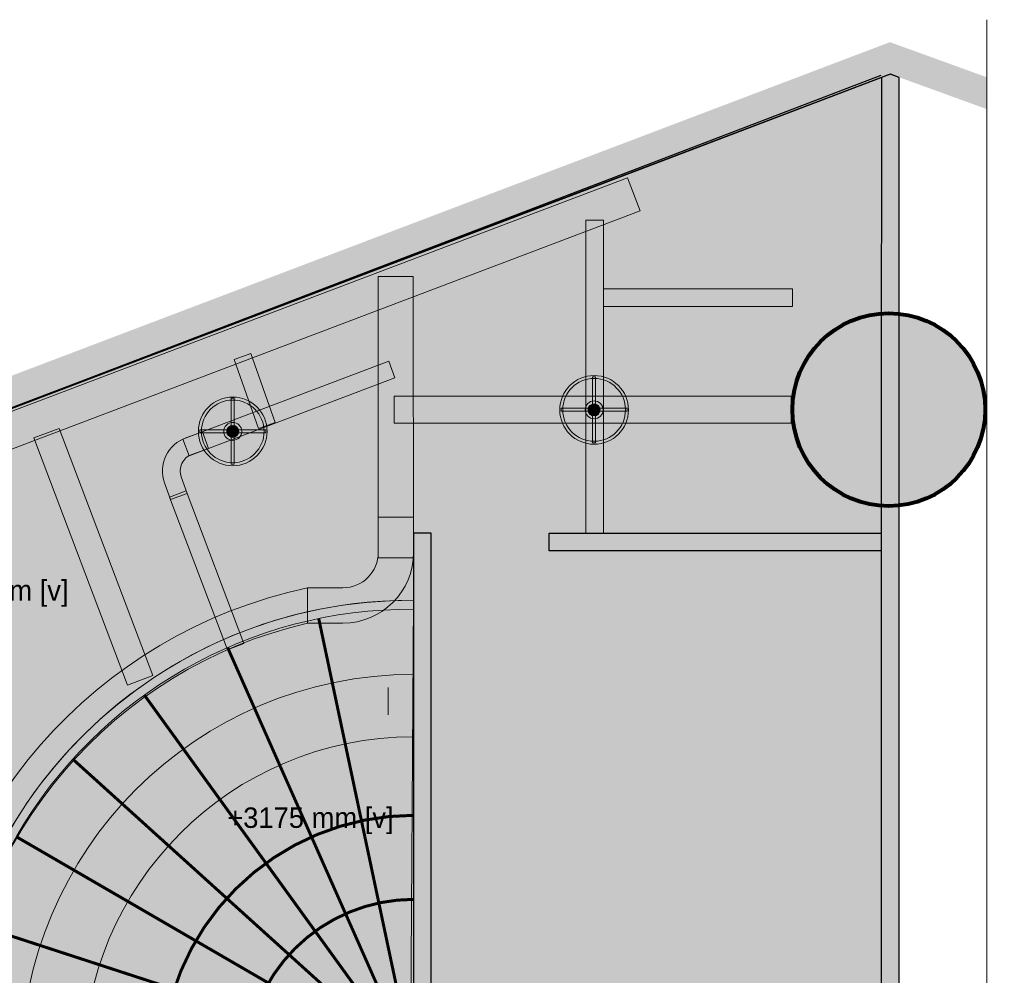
# Model space of a CAD drawing. Header units: millimetres. Extents: x -116878 to 389011, y -1241 to 103674.
# Tile 101 of 103: x 342084 to 350445, y 35282 to 43393. Entities that reach past the tile are written whole.
import ezdxf

# ---------------------------------------------------------------- set-up
doc = ezdxf.new("R2010")
doc.units = ezdxf.units.MM
doc.header["$MEASUREMENT"] = 0
doc.linetypes.add('DASHED', pattern=[0.75, 0.5, -0.25])
doc.layers.get('0').update_dxf_attribs({"color": 252})
for name, color, linetype in [('00 Grey Dimension', 252, 'Continuous'), ('Flooring', 252, 'Continuous'), ('Wall', 252, 'Continuous')]:
    doc.layers.add(name, color=color, linetype=linetype)
for name, color, linetype, lineweight in [('02_Elevation 00', 252, 'Continuous', 9), ('11 Texting', 252, 'Continuous', 9), ('A-GENM', 252, 'Continuous', 9), ('P-PIPE', 3, 'Continuous', 9)]:
    doc.layers.add(name, color=color, linetype=linetype, lineweight=lineweight)
doc.styles.add('CALIBRI', font='calibri.ttf', dxfattribs={"height": 0.09375})
pattern_1 = [(45, (16320.20388981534, 379.2587975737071), (-0.00347985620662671, 0.00347985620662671), [])]

# ---------------------------------------------------------------- blocks, each defined once
blk = doc.blocks.new('*E505', base_point=(1742.999764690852, 199.4368457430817))
h = blk.add_hatch(color=209)
h.dxf.hatch_style = 1
h.paths.add_polyline_path([(1742.999764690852, 753.8017461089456), (1950.710301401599, 199.4368457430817), (2277.054574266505, 318.9767038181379), (2319.54022999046, 212.7144982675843), (2386.379562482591, 237.047981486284), (2389.585469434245, 235.9092851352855), (2389.585469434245, 997.044829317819), (2386.582459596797, 998.1334488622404)])
at = {"layer": 'Flooring', "color": 14}
blk.add_lwpolyline([(1742.999764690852, 753.8017461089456), (1950.710301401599, 199.4368457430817), (2277.054574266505, 318.9767038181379), (2319.54022999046, 212.7144982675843), (2386.379562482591, 237.047981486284), (2389.585469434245, 235.9092851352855), (2389.585469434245, 997.044829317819), (2386.582459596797, 998.1334488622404)], close=True, dxfattribs=at)
blk = doc.blocks.new('gfbgfhdgfhdgfhfhg')
at = {"layer": '00 Grey Dimension', "color": 6}
blk.add_lwpolyline([(13658.95777633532, -69.20697614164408), (14084.79213535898, 92.7507243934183)], dxfattribs=at)
blk = doc.blocks.new('common wall')
at = {"layer": 'Wall'}
h = blk.add_hatch(color=253, dxfattribs=at)
h.dxf.hatch_style = 1
h.paths.add_polyline_path([(15937.48034731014, 334.9711376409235), (15943.48034730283, 334.9711376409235), (15943.52374796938, 923.3051952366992), (15940.52374797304, 924.3927236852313), (15937.5237479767, 923.2882381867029)])
at = {"layer": 'Wall', "transparency": 33554687}
h = blk.add_hatch(dxfattribs=at)
h.set_pattern_fill('ANSI31', color=253, scale=0.03937007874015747)
h.set_pattern_definition(pattern_1)
h.paths.add_polyline_path([(15937.48034731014, 412.6840368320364), (15937.48034731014, 418.5899276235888), (15787.04678590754, 418.5899276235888), (15787.04678590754, 771.0439565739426), (15781.140895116, 771.0439565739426), (15781.14089511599, 412.6840368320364)])
h = blk.add_hatch(dxfattribs=at)
h.set_pattern_fill('ANSI31', color=253, scale=0.03937007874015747)
h.set_pattern_definition(pattern_1)
h.paths.add_polyline_path([(15826.42746057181, 771.0439368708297), (15826.42746065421, 765.1380460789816), (15937.48034731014, 765.1380460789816), (15937.48034731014, 771.0439368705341)])
at = {"layer": 'Wall'}
for points in [[(15937.48034731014, 334.9711376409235), (15943.48034730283, 334.9711376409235), (15943.48034730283, 812.2682475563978), (15943.52804895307, 923.3041873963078), (15940.52464248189, 924.394086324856), (15937.52517704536, 923.299038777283), (15937.48034731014, 812.2682475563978)], [(15937.48034731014, 412.6840368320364), (15937.48034731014, 418.5899276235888), (15787.04678590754, 418.5899276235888), (15787.04678590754, 771.0439565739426), (15781.14089511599, 771.0439565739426), (15781.14089511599, 412.6840368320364)]]:
    blk.add_lwpolyline(points, close=True, dxfattribs=at)
blk.add_lwpolyline([(15826.42746065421, 771.0439368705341), (15937.48034731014, 771.0439368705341), (15937.48034731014, 765.1380460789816), (15826.42746065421, 765.1380460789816), (15826.42746057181, 771.0439368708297)], dxfattribs=at)
blk = doc.blocks.new('EJC150-FF-01_New1 - EJC 150-47862421-Store 29 at Node L4 Level')
at = {"layer": 'A-GENM', "color": 10, "linetype": 'DASHED', "lineweight": 13}
for p, q in [((-135.0000000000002, 2515.768230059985), (-75.0000000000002, 2515.768230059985)), ((-135.0000000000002, 2515.768230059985), (-135.0000000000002, 2455.695153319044)), ((-75.0000000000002, 2515.768230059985), (-71.11851985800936, 2515.768230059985)), ((-75.0000000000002, 2515.768230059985), (-75.0000000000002, 2456.422176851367)), ((-49.99999999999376, 2456.402113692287), (-49.99999999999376, 2465.789992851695)), ((49.99999999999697, 2465.706784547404), (49.99999999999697, 2456.321861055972)), ((71.11851985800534, 2515.768230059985), (74.9999999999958, 2515.768230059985)), ((74.9999999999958, 2515.768230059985), (135.0000000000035, 2515.768230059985)), ((74.9999999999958, 2515.768230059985), (74.9999999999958, 2456.301797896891)), ((135.0000000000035, 2515.768230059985), (135.0000000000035, 2458.423504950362)), ((-135.0000000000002, 2440.695148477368), (-135.0000000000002, 2240.680797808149)), ((-75.0000000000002, 2440.591160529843), (-75.0000000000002, 2240.636780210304)), ((-49.99999999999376, 2240.626696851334), (-49.99999999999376, 2440.57109737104)), ((49.99999999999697, 2440.490844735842), (49.99999999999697, 90.43096033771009)), ((74.9999999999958, 2440.470781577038), (74.9999999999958, 2240.459608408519)), ((135.0000000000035, 2438.423501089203), (135.0000000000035, 2240.415590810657)), ((-135.0000000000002, 2180.680781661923), (-135.0000000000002, 90.57945041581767)), ((-75.0000000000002, 2180.63676406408), (-75.0000000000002, 91.12101630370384)), ((-49.99999999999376, 90.51122516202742), (-49.99999999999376, 2180.610166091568)), ((74.9999999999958, 2180.459592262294), (74.9999999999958, 90.41089407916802)), ((135.0000000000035, 2180.415574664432), (135.0000000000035, 90.36273505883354)), ((-135.0000000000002, 30.57943108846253), (-135.0000000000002, 0)), ((-75.0000000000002, 0), (-135.0000000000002, 0)), ((-75.0000000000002, 30.53127208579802), (-75.0000000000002, 0)), ((-49.99999999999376, 0), (-75.0000000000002, 0)), ((-49.99999999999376, 0), (-49.99999999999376, 30.51120583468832)), ((-1.691979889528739e-14, 0), (-49.99999999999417, 0)), ((49.99999999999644, 0), (-1.691979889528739e-14, 0)), ((49.99999999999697, 30.43094101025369), (49.99999999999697, 0)), ((74.9999999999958, 0), (49.99999999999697, 0)), ((74.9999999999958, 30.41087475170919), (74.9999999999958, 0)), ((135.0000000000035, 0), (74.9999999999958, 0)), ((135.0000000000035, 30.3627157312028), (135.0000000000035, 0))]:
    blk.add_line(p, q, dxfattribs=at)
blk = doc.blocks.new('EJC150-FF-01_New1 - EJC 150-47865287-Store 29 at Node L4 Level')
at = {"layer": 'A-GENM', "color": 10, "linetype": 'DASHED', "lineweight": 13}
for p, q in [((-135.0000000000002, 6213.03208967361), (-135.0000000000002, 6204.908198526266)), ((-135.0000000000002, 6202.958198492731), (-135.0000000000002, 6201.833198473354)), ((-135.0000000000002, 6199.508198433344), (-135.0000000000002, 6099.792941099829)), ((-111.9183006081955, 6221.982202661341), (-75.0000000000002, 6221.982202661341)), ((-75.0000000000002, 6221.982202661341), (-49.99999999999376, 6221.982202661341)), ((-75.0000000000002, 6221.982202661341), (-75.0000000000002, 6204.897067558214)), ((-75.0000000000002, 6202.947067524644), (-75.0000000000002, 6099.792941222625)), ((-49.99999999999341, 6221.982202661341), (-1.691979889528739e-14, 6221.982202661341)), ((-49.99999999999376, 6204.892429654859), (-49.99999999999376, 6221.982202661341)), ((-49.99999999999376, 6099.79294127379), (-49.99999999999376, 6202.94242962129)), ((-1.691979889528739e-14, 6221.982202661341), (49.99999999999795, 6221.982202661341)), ((49.99999999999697, 6221.982202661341), (74.9999999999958, 6221.982202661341)), ((49.99999999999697, 6212.997769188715), (49.99999999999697, 6204.87387804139)), ((49.99999999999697, 6202.923878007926), (49.99999999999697, 6201.798877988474)), ((49.99999999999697, 6199.473877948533), (49.99999999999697, 6099.861064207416)), ((74.9999999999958, 6221.982202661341), (135.0000000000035, 6221.982202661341)), ((74.9999999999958, 6212.99313128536), (74.9999999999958, 6204.869240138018)), ((74.9999999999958, 6202.919240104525), (74.9999999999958, 6201.794240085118)), ((74.9999999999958, 6199.469240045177), (74.9999999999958, 6099.899405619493)), ((135.0000000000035, 6215.307000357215), (135.0000000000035, 6207.351769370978)), ((135.0000000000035, 6199.458109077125), (135.0000000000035, 6099.991425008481)), ((-135.0000000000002, 6039.792941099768), (-135.0000000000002, 125.8340017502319)), ((-75.0000000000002, 6039.792941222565), (-75.0000000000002, 125.8340018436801)), ((-49.99999999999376, 125.8340018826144), (-49.99999999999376, 6039.79294127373)), ((49.99999999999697, 6039.860993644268), (49.99999999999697, 125.8340022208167)), ((74.9999999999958, 6039.899335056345), (74.9999999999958, 125.8340022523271)), ((135.0000000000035, 6039.991354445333), (135.0000000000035, 125.8340023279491)), ((-135.0000000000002, 65.83400175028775), (-135.0000000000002, 0.4952831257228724)), ((-75.0000000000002, 0), (-125.7576540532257, 0)), ((-75.0000000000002, 65.83400184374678), (-75.0000000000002, 0)), ((-49.99999999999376, 0), (-75.0000000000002, 0)), ((-49.99999999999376, 0), (-49.99999999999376, 65.83400188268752)), ((-1.691979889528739e-14, 0), (-49.99999999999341, 0)), ((22.4310193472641, 0), (-1.691979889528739e-14, 0)), ((49.99999999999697, 65.83400222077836), (49.99999999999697, 0.4608930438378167)), ((74.9999999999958, 65.83400225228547), (74.9999999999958, 0.4562457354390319)), ((135.0000000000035, 0), (121.2220439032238, 0)), ((135.0000000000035, 65.83400232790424), (135.0000000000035, 0))]:
    blk.add_line(p, q, dxfattribs=at)
blk = doc.blocks.new('EJC150-FF-01_New1 - EJC 150-49176404-Store 29 at Node L4 Level')
at = {"layer": 'A-GENM', "color": 10, "lineweight": 13}
for p, q in [((-135.0000000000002, 4072.414411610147), (-135.0000000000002, 4064.290520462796)), ((-135.0000000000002, 4062.340520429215), (-135.0000000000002, 4061.215520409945)), ((-135.0000000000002, 4058.890520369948), (-135.0000000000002, 3985.266984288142)), ((-112.6078259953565, 4081.36465251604), (-75.0000000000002, 4081.36465251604)), ((-75.0000000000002, 4081.36465251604), (-49.99999999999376, 4081.36465251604)), ((-75.0000000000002, 4081.36465251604), (-75.0000000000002, 4064.279389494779)), ((-75.0000000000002, 4062.329389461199), (-75.0000000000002, 3985.26698441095)), ((-49.99999999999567, 4081.36465251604), (-1.691979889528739e-14, 4081.36465251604)), ((-49.99999999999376, 4064.274751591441), (-49.99999999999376, 4081.36465251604)), ((-49.99999999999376, 3985.26698446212), (-49.99999999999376, 4062.324751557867)), ((-1.691979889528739e-14, 4081.36465251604), (49.99999999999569, 4081.36465251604)), ((49.99999999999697, 4081.36465251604), (74.9999999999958, 4081.36465251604)), ((49.99999999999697, 4072.380091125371), (49.99999999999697, 4064.256199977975)), ((49.99999999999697, 4062.306199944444), (49.99999999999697, 4061.181199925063)), ((49.99999999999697, 4058.856199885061), (49.99999999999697, 3985.326922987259)), ((74.9999999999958, 4081.36465251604), (135.0000000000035, 4081.36465251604)), ((74.9999999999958, 4072.375453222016), (74.9999999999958, 4064.251562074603)), ((74.9999999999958, 4062.301562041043), (74.9999999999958, 4061.176562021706)), ((74.9999999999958, 4058.851561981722), (74.9999999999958, 3985.36526439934)), ((135.0000000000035, 4074.689322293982), (135.0000000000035, 4066.734091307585)), ((135.0000000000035, 4058.944912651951), (135.0000000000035, 3985.457283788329)), ((-135.0000000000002, 3925.266984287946), (-135.0000000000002, 0.001233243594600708)), ((-75.0000000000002, 3925.26698441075), (-75.0000000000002, 0.0006682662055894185)), ((-49.99999999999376, 0.0004328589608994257), (-49.99999999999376, 3925.266984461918)), ((49.99999999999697, 3925.326852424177), (49.99999999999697, 0)), ((74.9999999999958, 3925.365193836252), (74.9999999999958, 0)), ((135.0000000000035, 3925.457213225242), (135.0000000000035, 0))]:
    blk.add_line(p, q, dxfattribs=at)
blk = doc.blocks.new('*E506', base_point=(600791.5649540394, -1429.282508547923))
at = {"color": 253, "lineweight": 15}
for name, p, rotation in [('EJC150-FF-01_New1 - EJC 150-47862421-Store 29 at Node L4 Level', (612609.403312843, 3109.523487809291), 290.6020337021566), ('EJC150-FF-01_New1 - EJC 150-47865287-Store 29 at Node L4 Level', (605856.8842614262, 579.5724811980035), 290.5560451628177), ('EJC150-FF-01_New1 - EJC 150-49176404-Store 29 at Node L4 Level', (600838.9666185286, -1302.878069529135), 290.5560451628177)]:
    blk.add_blockref(name, p, dxfattribs=dict(at, rotation=rotation))
blk = doc.blocks.new('*E507', base_point=(8409.5092648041, -390.2314412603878))
h = blk.add_hatch(color=253)
h.dxf.hatch_style = 1
edge = h.paths.add_edge_path()
edge.add_arc((8910.725896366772, 103.550350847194), 32.22192899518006, 0, 360)
at = {"layer": 'Wall', "lineweight": 80}
blk.add_circle((8910.725896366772, 103.550350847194), 32.22192899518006, dxfattribs=at)
blk = doc.blocks.new('gddgdgdggd')
at = {"layer": 'P-PIPE'}
h = blk.add_hatch(color=209, dxfattribs=at)
h.dxf.hatch_style = 1
h.paths.add_polyline_path([(13459.34313329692, -472.3095174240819, 1), (13482.29796558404, -472.3095174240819, 1)])
h.paths.add_polyline_path([(13481.29796558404, -472.3095174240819, -1), (13460.34313329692, -472.3095174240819, -1)], flags=16)
h = blk.add_hatch(color=209, dxfattribs=at)
h.dxf.hatch_style = 1
h.paths.add_polyline_path([(13470.32054944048, -483.3281880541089), (13471.32054944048, -483.3281880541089), (13471.32054944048, -461.290846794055), (13470.32054944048, -461.290846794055)])
h = blk.add_hatch(color=209, dxfattribs=at)
h.dxf.hatch_style = 1
h.paths.add_polyline_path([(13467.82054944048, -472.3496911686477, 1), (13473.82054944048, -472.3496911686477, 1)])
h.paths.add_polyline_path([(13472.82054944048, -472.3496911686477, -1), (13468.82054944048, -472.3496911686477, -1)], flags=16)
h = blk.add_hatch(color=255, dxfattribs=at)
h.dxf.hatch_style = 1
edge = h.paths.add_edge_path()
edge.add_arc((13470.82054944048, -472.3496911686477), 2, 0, 360)
h = blk.add_hatch(color=209, dxfattribs=at)
h.dxf.hatch_style = 1
h.paths.add_polyline_path([(13459.80187881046, -471.809517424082), (13459.80187881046, -472.809517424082), (13481.87124223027, -472.809517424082), (13481.87124223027, -471.809517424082)])
at = {"layer": 'P-PIPE', "color": 14}
for points in [[(13470.32054944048, -483.3281880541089), (13471.32054944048, -483.3281880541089), (13471.32054944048, -461.290846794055), (13470.32054944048, -461.290846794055)], [(13459.80187881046, -471.809517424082), (13459.80187881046, -472.809517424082), (13481.87124223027, -472.809517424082), (13481.87124223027, -471.809517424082)]]:
    blk.add_lwpolyline(points, close=True, dxfattribs=at)
for radius in [11.47741614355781, 10.47741614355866, 3, 2]:
    blk.add_circle((13470.82054944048, -472.3496911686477), radius, dxfattribs=at)
blk = doc.blocks.new('*E509', base_point=(14180.76565594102, -426.2264592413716))
at = {"layer": 'P-PIPE'}
h = blk.add_hatch(color=209, dxfattribs=at)
h.dxf.hatch_style = 1
h.paths.add_polyline_path([(14180.76565594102, -418.7182821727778, 1), (14195.7820100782, -418.7182821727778, 1)])
h.paths.add_polyline_path([(14195.02428638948, -418.7182821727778, -1), (14181.52337962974, -418.7182821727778, -1)], flags=16)
h.paths.add_polyline_path([(14185.6888944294, -418.7182821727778, -0.3256391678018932), (14187.48144385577, -416.257788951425), (14187.48144385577, -416.2158680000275), (14187.50561650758, -416.2501349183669, -0.3230722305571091), (14190.37375444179, -417.2108879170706), (14190.4519160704, -417.18579296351), (14190.40193075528, -417.2509350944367, -0.1520691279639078), (14190.85877158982, -418.7182821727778, -1)], flags=0)
h.paths.add_polyline_path([(14194.89932111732, -417.4254062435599, 0.05900423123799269), (14194.41409431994, -415.9136766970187), (14190.4519160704, -417.18579296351), (14190.40193075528, -417.2509350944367, -0.1512087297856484), (14190.85875696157, -418.7095858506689), (14190.87922479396, -418.7161179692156)], flags=0)
h.paths.add_polyline_path([(14192.98541665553, -413.8840707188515, 0.05900423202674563), (14191.72599079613, -412.9173143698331), (14189.14280889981, -416.2837825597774, -0.1525049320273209), (14190.37375444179, -417.2108879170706), (14190.4519160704, -417.18579296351)], flags=0)
h.paths.add_polyline_path([(14189.06913754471, -412.0148418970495, 0.05900423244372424), (14187.48144385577, -412.0144966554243), (14187.48144385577, -416.2158680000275), (14187.50561650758, -416.2501349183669, -0.1548424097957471), (14189.06913754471, -416.2587297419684)], flags=0)
h.paths.add_polyline_path([(14185.05934120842, -412.7823186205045, 0.05900423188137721), (14183.76181130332, -413.6972981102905), (14186.20782076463, -417.1647375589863, -0.1548423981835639), (14187.48144385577, -416.257788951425), (14187.48144385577, -416.2158680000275)], flags=0)
h = blk.add_hatch(color=209, dxfattribs=at)
h.dxf.hatch_style = 1
h.paths.add_polyline_path([(14185.05934120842, -412.7823186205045, 0.05900423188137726), (14183.76181130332, -413.6972981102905), (14186.20782076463, -417.1647375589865, -0.1548423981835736), (14187.48144385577, -416.257788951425), (14187.48144385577, -416.2158680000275)])
h = blk.add_hatch(color=209, dxfattribs=at)
h.dxf.hatch_style = 1
h.paths.add_polyline_path([(14189.06913754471, -412.0148418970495, 0.05900423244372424), (14187.48144385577, -412.0144966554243), (14187.48144385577, -416.2158680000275), (14187.50561650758, -416.2501349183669, -0.1548424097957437), (14189.06913754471, -416.2587297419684)])
h = blk.add_hatch(color=209, dxfattribs=at)
h.dxf.hatch_style = 1
h.paths.add_polyline_path([(14192.98541665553, -413.8840707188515, 0.05900423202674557), (14191.72599079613, -412.9173143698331), (14189.14280889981, -416.2837825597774, -0.152504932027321), (14190.37375444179, -417.2108879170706), (14190.4519160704, -417.18579296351)])
h = blk.add_hatch(color=209, dxfattribs=at)
h.dxf.hatch_style = 1
h.paths.add_polyline_path([(14182.16366540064, -415.8487050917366, 0.05900423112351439), (14181.66243107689, -417.3552028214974), (14185.68900232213, -418.6946647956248, -0.1573543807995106), (14186.19037523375, -417.1882131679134)])
h = blk.add_hatch(color=209, dxfattribs=at)
h.dxf.hatch_style = 1
h.paths.add_polyline_path([(14190.85877158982, -418.7182821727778, 1), (14185.6888944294, -418.7182821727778, 0.1583744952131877), (14186.18251480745, -420.2375897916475), (14186.19961126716, -420.232001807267), (14186.18906698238, -420.2465681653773, 0.1573544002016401), (14187.47563584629, -421.1768973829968, 0.1575122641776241), (14189.06484379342, -421.1792188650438, 0.1601378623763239), (14190.37066567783, -420.2299700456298, 0.1574421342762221)])
h = blk.add_hatch(color=209, dxfattribs=at)
h.dxf.hatch_style = 1
h.paths.add_polyline_path([(14194.89932111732, -417.4254062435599, 0.05900423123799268), (14194.41409431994, -415.9136766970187), (14190.4519160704, -417.18579296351), (14190.40193075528, -417.2509350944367, -0.1512087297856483), (14190.85875696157, -418.7095858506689), (14190.87922479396, -418.7161179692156)])
h = blk.add_hatch(color=209, dxfattribs=at)
h.dxf.hatch_style = 1
h.paths.add_polyline_path([(14185.68891491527, -418.7285733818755), (14181.65542394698, -420.0469214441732, 0.05900423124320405), (14182.1488080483, -421.5560083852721), (14186.18251480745, -420.2375897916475, -0.1573543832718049)])
h = blk.add_hatch(color=209, dxfattribs=at)
h.dxf.hatch_style = 1
h.paths.add_polyline_path([(14187.47563584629, -421.1768973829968, -0.1573544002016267), (14186.18906698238, -420.2465681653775), (14183.70089215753, -423.6838468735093, 0.05900423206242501), (14184.98716295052, -424.6145878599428)])
h = blk.add_hatch(color=209, dxfattribs=at)
h.dxf.hatch_style = 1
h.paths.add_polyline_path([(14189.06484379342, -421.1792188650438, -0.1569073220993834), (14187.48144385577, -421.1787753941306), (14187.48144385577, -425.4220676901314, 0.05856639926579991), (14189.05743681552, -425.4231002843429)])
h = blk.add_hatch(color=209, dxfattribs=at)
h.dxf.hatch_style = 1
h.paths.add_polyline_path([(14190.37066567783, -420.2299700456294, -0.1573543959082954), (14189.09152283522, -421.1704833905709), (14191.60364967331, -424.5903296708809, 0.05900423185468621), (14192.88306117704, -423.6501820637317)])
h = blk.add_hatch(color=209, dxfattribs=at)
h.dxf.hatch_style = 1
h.paths.add_polyline_path([(14190.85875696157, -418.7095858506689, -0.1573543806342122), (14190.37625472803, -420.2221872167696), (14194.41889305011, -421.5123576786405, 0.05900423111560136), (14194.90152767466, -419.999798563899)])
blk = doc.blocks.new('*E516', base_point=(-34556.20082161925, -24808.92154168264, -5.659651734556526e-05))
at = {"layer": 'P-PIPE', "xscale": 25.4, "yscale": 25.4, "zscale": 25.4}
for name, p in [('*E509', (-22399.05558429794, -8787.672696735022, 5.923314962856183e-05)), ('gddgdgdggd', (-365702.6448183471, 2447.483997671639, 6.452770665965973e-06)), ('gddgdgdggd', (-368771.4802419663, 2264.932033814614))]:
    blk.add_blockref(name, p, dxfattribs=at)
blk = doc.blocks.new('zw$94D3')
at = {"layer": 'P-PIPE', "transparency": 33554687}
h = blk.add_hatch(color=209, dxfattribs=at)
h.dxf.hatch_style = 1
edge = h.paths.add_edge_path()
edge.add_line((-2337.02244196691, -76.00189590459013), (-2337.02244196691, 0))
edge.add_ellipse((-2364.589930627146, 3864.999850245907), major_axis=(-3865.098162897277, 0), ratio=1, start_angle=269.59133919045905, end_angle=450.40866080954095, ccw=False)
edge.add_line((-2337.02244196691, 7729.999700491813), (-2337.022441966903, 7806.001596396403))
edge.add_line((-2337.02244196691, 7806.001596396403), (-2336.480378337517, 7805.997767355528))
edge.add_ellipse((-2364.589930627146, 3864.999850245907), major_axis=(3941.098162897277, 0), ratio=1, start_angle=89.59133919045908, end_angle=270.4086608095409)
edge.add_line((-2336.48037833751, -75.99806686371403), (-2337.02244196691, -76.00189590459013))
at = {"layer": 'P-PIPE', "color": 8}
blk.add_lwpolyline([(-2337.02244196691, -76.00189590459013), (-2337.02244196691, 9.094947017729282e-13, -1.007158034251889), (-2337.02244196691, 7729.999700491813), (-2337.02244196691, 7806.001596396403), (-2336.48037833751, 7805.997767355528, 1.007158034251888), (-2336.48037833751, -75.99806686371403)], format="xyb", close=True, dxfattribs=at)
blk = doc.blocks.new('zw$E6A7')
at = {"layer": 'P-PIPE', "true_color": 0xf8f6b0, "transparency": 33554587}
h = blk.add_hatch(color=51, dxfattribs=at)
h.dxf.hatch_style = 1
edge = h.paths.add_edge_path()
edge.add_ellipse((3276.895740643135, 4526.724679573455), major_axis=(-3943.462725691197, 0), ratio=1, start_angle=269.63380827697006, end_angle=449.63380827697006, ccw=False)
edge.add_line((3302.099230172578, 8470.10686407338), (3251.692251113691, 583.3424950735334))
at = {"layer": 'P-PIPE', "transparency": 33554687}
h = blk.add_hatch(color=255, dxfattribs=at)
h.dxf.hatch_style = 1
edge = h.paths.add_edge_path()
edge.add_ellipse((3288.575982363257, 4526.323545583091), major_axis=(-3943.462725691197, 0), ratio=1, start_angle=269.63380827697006, end_angle=449.63380827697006, ccw=False)
edge.add_line((3313.779471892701, 8469.705730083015), (3263.372492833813, 582.9413610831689))
h = blk.add_hatch(color=209, dxfattribs=at)
h.dxf.hatch_style = 1
edge = h.paths.add_edge_path()
edge.add_line((3296.312549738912, 1701.789245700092), (3302.099230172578, 1701.789245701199))
edge.add_ellipse((3302.099230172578, 4506.493747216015), major_axis=(-2804.704501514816, 0), ratio=1, start_angle=270, end_angle=450, ccw=False)
edge.add_line((3302.099230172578, 7311.198248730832), (3302.088924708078, 7289.732434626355))
edge.add_line((3302.088924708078, 7289.732434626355), (3302.099230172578, 7840.425311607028))
edge.add_ellipse((3302.099230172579, 4506.493747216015), major_axis=(3333.931564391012, 0), ratio=1, start_angle=90, end_angle=270)
edge.add_line((3302.099230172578, 1172.562182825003), (3296.312549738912, 1701.789245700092))
at = {"layer": 'P-PIPE', "color": 8}
blk.add_line((3302.099230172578, 8470.10686407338), (3302.099230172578, 588.1033717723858), dxfattribs=at)
blk.add_lwpolyline([(3251.692251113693, 583.3424950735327, -1), (3302.099230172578, 8470.10686407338), (3251.692251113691, 583.3424950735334)], format="xyb", close=True, dxfattribs=at)
at = {"layer": 'P-PIPE', "color": 8, "const_width": 25.4}
for points in [[(3302.099230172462, 4506.493747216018), (2496.473978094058, 8315.08054383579)], [(3302.099230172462, 4506.493747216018), (1722.756522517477, 8069.017190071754)], [(1015.832804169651, 7665.546241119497), (3302.099230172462, 4506.493747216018)], [(3302.099230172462, 4506.493747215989), (407.5825776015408, 7122.151016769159)], [(-71.72143139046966, 6463.419857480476), (3302.09923017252, 4506.493747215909)], [(-404.2310642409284, 5714.722268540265), (3302.099230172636, 4506.493747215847)], [(-571.2623619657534, 4914.917925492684), (3302.099230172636, 4506.493747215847)], [(-566.5128619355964, 4098.570376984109), (3302.099230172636, 4506.493747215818)], [(-390.8146662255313, 3302.638844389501), (3302.099230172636, 4506.493747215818)], [(-53.01955410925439, 2562.792278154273), (3302.09923017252, 4506.49374721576)], [(3302.099230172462, 4506.49374721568), (430.6102214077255, 1911.645625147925)], [(1037.401306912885, 1377.243568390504), (3302.099230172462, 4506.493747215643)], [(3302.099230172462, 4506.493747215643), (1739.560193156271, 981.8743452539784)], [(3302.099230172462, 4506.493747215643), (2505.643710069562, 741.256783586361)]]:
    blk.add_lwpolyline(points, dxfattribs=at)
at = {"layer": 'P-PIPE', "color": 8}
blk.add_lwpolyline([(3296.312549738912, 1701.789245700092), (3302.099230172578, 1172.562182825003, -0.9999999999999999), (3302.099230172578, 7840.425311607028), (3302.088924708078, 7289.732434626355)], format="xyb", dxfattribs=at)
blk.add_lwpolyline([(3302.099230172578, 7311.198248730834), (3302.099230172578, 1701.789245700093)], dxfattribs=at)
at = {"layer": 'P-PIPE', "color": 8, "const_width": 25.4}
for points in [[(3302.099230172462, 2368.213331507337, -0.9999999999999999), (3302.099230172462, 6644.774162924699)], [(3302.099230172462, 3081.530125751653, -1), (3302.099230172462, 5931.457368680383, -0.9912309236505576)]]:
    blk.add_lwpolyline(points, format="xyb", dxfattribs=at)
at = {"layer": 'P-PIPE', "color": 8}
blk.add_arc((3302.099230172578, 4506.493747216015), 2804.704501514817, 90, 270, dxfattribs=at)
at = {"layer": 'P-PIPE'}
blk.add_blockref('zw$94D3', (5639.121672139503, 664.1052676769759), dxfattribs=at)
blk = doc.blocks.new('*U332')
at = {"layer": 'P-PIPE', "true_color": 0x9898cc}
h = blk.add_hatch(color=253, dxfattribs=at)
h.dxf.hatch_style = 1
h.paths.add_polyline_path([(-150, 2923.476573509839), (150, 2923.476573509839), (150, -11184.99723524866), (-150, -11184.99723524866)])
at = {"layer": 'P-PIPE', "color": 8}
blk.add_lwpolyline([(-150, 2923.476573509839), (150, 2923.476573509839), (150, -11184.99723524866), (-150, -11184.99723524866)], close=True, dxfattribs=at)
blk = doc.blocks.new('*U330')
at = {"layer": 'P-PIPE', "true_color": 0x9898cc}
h = blk.add_hatch(color=253, dxfattribs=at)
h.dxf.hatch_style = 1
h.paths.add_polyline_path([(-150, 184.4521987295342), (150, 184.4521987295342), (150, -2202.484077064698), (-150, -2202.484077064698)])
at = {"layer": 'P-PIPE', "color": 8}
blk.add_lwpolyline([(-150, 184.4521987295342), (150, 184.4521987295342), (150, -2202.484077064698), (-150, -2202.484077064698)], close=True, dxfattribs=at)
blk = doc.blocks.new('*U323')
at = {"layer": 'P-PIPE', "true_color": 0xd7ebd2}
h = blk.add_hatch(color=254, dxfattribs=at)
h.dxf.hatch_style = 1
h.paths.add_polyline_path([(-115, 709.502243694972), (115, 709.502243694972), (115, -1533.728236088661), (-115, -1533.728236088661)])
at = {"layer": 'P-PIPE', "color": 8}
blk.add_lwpolyline([(-115, 709.502243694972), (115, 709.502243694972), (115, -1533.728236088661), (-115, -1533.728236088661)], close=True, dxfattribs=at)
blk = doc.blocks.new('*U290')
at = {"layer": 'P-PIPE', "true_color": 0xd19cc7}
h = blk.add_hatch(color=9, dxfattribs=at)
h.dxf.hatch_style = 1
h.paths.add_polyline_path([(-75, 201.3778942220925), (75, 201.3778942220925), (75, -2453.166974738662), (-75, -2453.166974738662)])
at = {"layer": 'P-PIPE', "color": 8}
blk.add_lwpolyline([(-75, 201.3778942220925), (75, 201.3778942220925), (75, -2453.166974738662), (-75, -2453.166974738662)], close=True, dxfattribs=at)
blk = doc.blocks.new('*U304')
at = {"layer": 'P-PIPE', "true_color": 0xd19cc7}
h = blk.add_hatch(color=9, dxfattribs=at)
h.dxf.hatch_style = 1
h.paths.add_polyline_path([(-75, 4278.340584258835), (75, 4278.340584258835), (75, 3658.320720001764), (-75, 3658.320720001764)])
at = {"layer": 'P-PIPE', "color": 8}
blk.add_lwpolyline([(-75, 4278.340584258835), (75, 4278.340584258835), (75, 3658.320720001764), (-75, 3658.320720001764)], close=True, dxfattribs=at)
blk = doc.blocks.new('*U299')
at = {"layer": 'P-PIPE', "true_color": 0xd19cc7}
h = blk.add_hatch(color=9, dxfattribs=at)
h.dxf.hatch_style = 1
h.paths.add_polyline_path([(-75, 3859.681991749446), (75, 3859.681991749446), (75, 2474.557219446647), (-75, 2474.557219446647)])
at = {"layer": 'P-PIPE', "color": 8}
blk.add_lwpolyline([(-75, 3859.681991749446), (75, 3859.681991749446), (75, 2474.557219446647), (-75, 2474.557219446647)], close=True, dxfattribs=at)
blk = doc.blocks.new('*U314')
at = {"layer": 'P-PIPE', "true_color": 0xd19cc7}
h = blk.add_hatch(color=9, dxfattribs=at)
h.dxf.hatch_style = 1
h.paths.add_polyline_path([(-75, -648.9558043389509), (75, -648.9558043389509), (75, -2252.846168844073), (-75, -2252.846168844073)])
at = {"layer": 'P-PIPE', "color": 8}
blk.add_lwpolyline([(-75, -648.9558043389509), (75, -648.9558043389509), (75, -2252.846168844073), (-75, -2252.846168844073)], close=True, dxfattribs=at)
blk = doc.blocks.new('*U302')
at = {"layer": 'P-PIPE', "true_color": 0xd19cc7}
h = blk.add_hatch(color=9, dxfattribs=at)
h.dxf.hatch_style = 1
h.paths.add_polyline_path([(-75, -458.6326366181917), (75, -458.6326366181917), (75, -2327.377687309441), (-75, -2327.377687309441)])
at = {"layer": 'P-PIPE', "color": 8}
blk.add_lwpolyline([(-75, -458.6326366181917), (75, -458.6326366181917), (75, -2327.377687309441), (-75, -2327.377687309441)], close=True, dxfattribs=at)
blk = doc.blocks.new('*U315')
at = {"layer": 'P-PIPE', "true_color": 0xd7ebd2}
h = blk.add_hatch(color=254, dxfattribs=at)
h.dxf.hatch_style = 1
h.paths.add_polyline_path([(-115, 1705.829171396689), (115, 1705.829171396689), (115, -1667.242023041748), (-115, -1667.242023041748)])
at = {"layer": 'P-PIPE', "color": 8}
blk.add_lwpolyline([(-115, 1705.829171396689), (115, 1705.829171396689), (115, -1667.242023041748), (-115, -1667.242023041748)], close=True, dxfattribs=at)
blk = doc.blocks.new('zw$126E')
at = {"layer": 'P-PIPE', "true_color": 0xd19cc7}
h = blk.add_hatch(color=9, dxfattribs=at)
h.dxf.hatch_style = 1
edge = h.paths.add_edge_path()
edge.add_line((-310.2109846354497, 125.3530868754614), (-259.749905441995, -15.90440668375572))
edge.add_line((-259.7499054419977, -15.90440668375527), (-401.0073990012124, -66.36548587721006))
edge.add_line((-401.0073990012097, -66.36548587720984), (-451.4684781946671, 74.89200768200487))
edge.add_ellipse((-168.9534910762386, 175.8141660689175), major_axis=(-232.0981196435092, -190.0801485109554), ratio=1, start_angle=250.3418685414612, end_angle=340.3418685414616, ccw=False)
edge.add_line((-269.8756494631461, 458.3291531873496), (-128.6181559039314, 508.7902323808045))
edge.add_line((-128.6181559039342, 508.7902323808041), (-78.15707671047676, 367.5327388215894))
edge.add_line((-78.15707671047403, 367.5327388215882), (-219.4145702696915, 317.071659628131))
edge.add_ellipse((-168.9534910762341, 175.8141660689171), major_axis=(116.0490598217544, 95.04007425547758), ratio=1, start_angle=70.34186854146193, end_angle=160.3418685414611)
at = {"layer": 'P-PIPE', "color": 8}
blk.add_lwpolyline([(-310.2109846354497, 125.3530868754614), (-259.7499054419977, -15.90440668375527), (-401.0073990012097, -66.36548587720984), (-451.4684781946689, 74.89200768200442, -0.4142135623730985), (-269.8756494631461, 458.3291531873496), (-128.6181559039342, 508.7902323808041), (-78.15707671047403, 367.5327388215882), (-219.4145702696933, 317.0716596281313, 0.4142135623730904), (-310.2109846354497, 125.3530868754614)], format="xyb", close=True, dxfattribs=at)
blk = doc.blocks.new('zw$DC14')
at = {"layer": 'P-PIPE', "true_color": 0x9898cc}
h = blk.add_hatch(color=253, dxfattribs=at)
h.dxf.hatch_style = 1
edge = h.paths.add_edge_path()
edge.add_line((-4271.064067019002, -1211.667021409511), (-4271.337036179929, -911.6671455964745))
edge.add_line((-4271.33703617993, -911.6671455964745), (-3971.337160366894, -911.3941764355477))
edge.add_line((-3971.337160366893, -911.3941764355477), (-3971.064191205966, -1211.394052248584))
edge.add_arc((-4571.063942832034, -1211.93999057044), 599.9999999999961, -89.94786672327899, 0.052133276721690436, ccw=False)
edge.add_line((-4570.518004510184, -1811.93974219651), (-4870.51788032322, -1812.212711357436))
edge.add_line((-4870.517880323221, -1812.212711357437), (-4870.790849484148, -1512.2128355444))
edge.add_line((-4870.790849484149, -1512.2128355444), (-4570.790973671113, -1511.939866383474))
edge.add_arc((-4571.063942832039, -1211.939990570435), 300.0000000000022, 270.0521332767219, 360.052133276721)
h = blk.add_hatch(color=253, dxfattribs=at)
h.dxf.hatch_style = 1
edge = h.paths.add_edge_path()
edge.add_ellipse((-4000.811179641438, -5575.500907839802), major_axis=(3862.474316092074, 0), ratio=1, start_angle=103.0125992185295, end_angle=249.0078993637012)
edge.add_line((-5384.501018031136, -9181.622130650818), (-5469.408242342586, -9469.423229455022))
edge.add_ellipse((-4006.853656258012, -5578.329747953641), major_axis=(-4156.882774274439, 0), ratio=1, start_angle=281.9952258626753, end_angle=429.4001457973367, ccw=False)
edge.add_line((-4870.779378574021, -1512.212835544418), (-4870.506409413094, -1812.212711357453))
at = {"layer": 'P-PIPE', "color": 8, "elevation": 3.374456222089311e-06}
blk.add_lwpolyline([(-4271.064067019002, -1211.667021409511), (-4271.33703617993, -911.6671455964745), (-3971.337160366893, -911.3941764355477), (-3971.064191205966, -1211.394052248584, -0.4142135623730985), (-4570.518004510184, -1811.93974219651), (-4870.517880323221, -1812.212711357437), (-4870.790849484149, -1512.2128355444), (-4570.790973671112, -1511.939866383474, 0.4142135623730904), (-4271.064067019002, -1211.667021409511)], format="xyb", close=True, dxfattribs=at)
at = {"layer": 'P-PIPE', "color": 8}
blk.add_lwpolyline([(-4870.506409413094, -1812.212711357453, 0.739929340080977), (-5384.501018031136, -9181.622130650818), (-5469.408242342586, -9469.423229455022, -0.7494910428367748), (-4870.779378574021, -1512.212835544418), (-4870.506409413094, -1812.212711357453)], format="xyb", dxfattribs=at)
at = {"color": 116, "true_color": 0x136734}
blk.add_blockref('zw$126E', (-5633.969951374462, -696.6385137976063), dxfattribs=at)
at = {"layer": 'P-PIPE'}
for name, p, rotation in [('*U332', (-12559.90919786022, -2135.351740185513, -1.027894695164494e-05), 110.7510241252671), ('*U314', (-104.2257934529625, 951.4714171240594, 5.923314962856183e-05), 270), ('*U304', (-3998.989912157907, -3583.554197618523, 2.53962509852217e-05), 19.46936209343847), ('*U302', (-3726.885412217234, 503.2492383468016, 2.53962509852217e-05), 290.7510241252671), ('*U315', (-2469.784531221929, -0.7413285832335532, 6.452770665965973e-06), 270), ('*U323', (-6837.143748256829, -863.3602391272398, 7.730842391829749e-06), 20.75102412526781), ('*U299', (-4604.943036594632, -4325.70805711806), 20.75102412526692)]:
    blk.add_blockref(name, p, dxfattribs=dict(at, rotation=rotation))
blk.add_blockref('*U290', (-2432.071962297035, 1406.069483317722, 3.078314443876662e-06), dxfattribs=at)
at = {"layer": 'P-PIPE', "color": 116, "true_color": 0x136734, "rotation": 0.05213327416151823}
blk.add_blockref('*U330', (-4123.026057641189, 944.6776511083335, 6.89287771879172e-06), dxfattribs=at)
blk = doc.blocks.new('*E517', base_point=(-16000.61311378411, -16904.07631530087, -53.81942743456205))
at = {"layer": 'P-PIPE'}
for name, p in [('zw$DC14', (0, 3.637978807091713e-12)), ('zw$E6A7', (-7273.12131590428, -10088.08986097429))]:
    blk.add_blockref(name, p, dxfattribs=at)

msp = doc.modelspace()

# ---------------------------------------------------------------- hatches: boundary and pattern name
at = {"true_color": 0xadddf7, "transparency": 33554559}
h = msp.add_hatch(color=141, dxfattribs=at)
h.dxf.hatch_style = 1
h.paths.add_polyline_path([(350295.6853788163, 42634.73735476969), (350295.6853788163, 42904.91183395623), (349474.3281023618, 43202.66163582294), (333039.2163906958, 36963.1855572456), (333128.3533976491, 36725.33734740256), (349476.3680827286, 42931.74764440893)])

# ---------------------------------------------------------------- linework, layer by layer
at = {"color": 14}
msp.add_line((338580.96968497, 38787.95216476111), (349400.2445327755, 42921.59492915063), dxfattribs=at)
at = {"layer": '02_Elevation 00'}
msp.add_lwpolyline([(350295.6853788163, 43393.16033291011), (350295.6853788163, 30294.4656684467), (350105.651985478, 30271.86842250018), (350445.3340623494, 30227.29611183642), (350295.6853788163, 30202.70183899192), (350295.6853788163, 19965.0873254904)], dxfattribs=at)
at = {"layer": 'P-PIPE', "color": 8}
msp.add_line((345211.9989418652, 37726.30538954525, -53.81942742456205), (345211.9989418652, 37493.06342509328, -53.81942742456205), dxfattribs=at)

# ---------------------------------------------------------------- block references
msp.add_blockref('*E516', (335950.0556166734, 24822.87348945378, -5.659651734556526e-05))
at = {"color": 14, "xscale": 25.4, "yscale": 25.4, "zscale": 25.4}
msp.add_blockref('*E507', (336733.5832553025, 27541.30109528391), dxfattribs=at)
at = {"layer": '00 Grey Dimension', "xscale": 25.4, "yscale": 25.4, "zscale": 25.4}
msp.add_blockref('gfbgfhdgfhdgfhfhg', (-8353.475705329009, 40546.97946748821), dxfattribs=at)
at = {"layer": 'Flooring', "color": 2, "xscale": 25.4, "yscale": 25.4, "zscale": 25.4}
msp.add_blockref('*E505', (333128.3533976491, 22644.46887810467), dxfattribs=at)
at = {"layer": 'P-PIPE', "color": 10}
msp.add_blockref('*E517', (333399.6314189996, 23179.28229951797, -53.81942743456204), dxfattribs=at)
at = {"layer": 'Wall', "xscale": 25.4, "yscale": 25.4, "zscale": 25.4}
msp.add_blockref('common wall', (-55411.75628890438, 19451.74512688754), dxfattribs=at)
at = {"layer": 'Wall', "lineweight": 5, "xscale": 1.017698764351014, "yscale": 1.017698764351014, "zscale": 1.017698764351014, "rotation": 90}
msp.add_blockref('*E506', (342717.3893451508, 24118.71569510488), dxfattribs=at)

# ---------------------------------------------------------------- texts
at = {"layer": '11 Texting', "color": 5, "char_height": 208.3333333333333, "width": 3265.493306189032, "attachment_point": 1, "style": 'CALIBRI'}
for s, insert in [('{\\fIBM Plex Sans|b0|i0|c0|p34;\\H0.83333x;\\C256;+2920 mm [v]}', (341086.5835943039, 38636.20691448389)), ('{\\fIBM Plex Sans|b0|i0|c0|p34;\\H0.83333x;\\C256;+3175 mm [v]}', (343846.7767388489, 36706.91252446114))]:
    msp.add_mtext(s, dxfattribs=dict(at, insert=insert))

doc.saveas('drawing.dxf')
